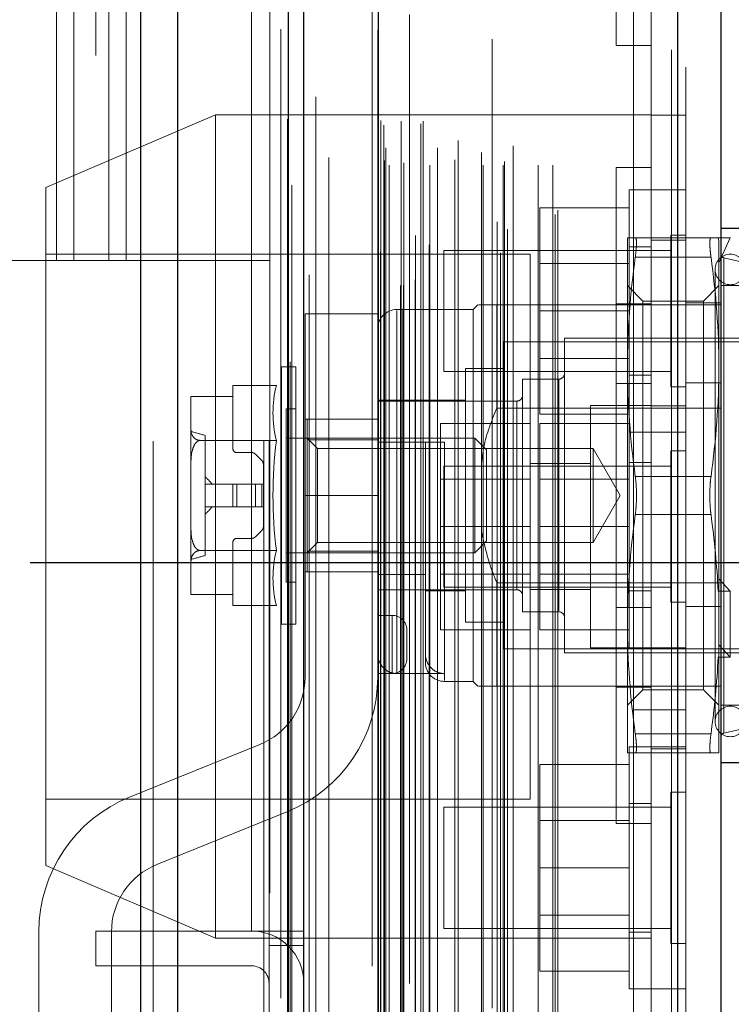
# Model space of a CAD drawing. Header units: inches. Extents: x 0.2 to 10.8, y 0.2 to 8.2.
# Tile 37 of 176: x 1.9271 to 2.0006, y 2.7923 to 2.8939. Entities that reach past the tile are written whole.
import ezdxf

# ---------------------------------------------------------------- set-up
doc = ezdxf.new("R2010")
doc.units = ezdxf.units.IN
doc.header["$MEASUREMENT"] = 0
doc.linetypes.add('HIDDEN', pattern=[0.07500000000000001, 0.05, -0.025])
doc.layers.add('DIMENSIONS', color=140, linetype='Continuous')
doc.styles.add('SLDTEXTSTYLE0', font='TXT', dxfattribs={"width": 0.7})
doc.dimstyles.new('SLDDIMSTYLE1', dxfattribs={"dimtxt": 0.0849609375, "dimasz": 0.13, "dimexe": 0, "dimexo": 0.0625, "dimgap": 0.021240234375, "dimtad": 0, "dimtih": 1, "dimtoh": 1, "dimlfac": 20, "dimrnd": 1e-09, "dimzin": 12, "dimdsep": 46, "dimtxsty": 'SLDTEXTSTYLE0', "dimsah": 1, "dimcen": 0.09, "dimadec": 0, "dimazin": 3, "dimtfac": 1, "dimtmove": 0, "dimatfit": 0, "dimfxl": 0, "dimfrac": 2, "dimtolj": 1, "dimtzin": 12, "dimarcsym": 0})
doc.dimstyles.new('SLDDIMSTYLE4', dxfattribs={"dimtxt": 0.18, "dimasz": 0.13, "dimexe": 0, "dimexo": 0.0625, "dimgap": 0, "dimtad": 0, "dimtih": 1, "dimtoh": 1, "dimdec": 0, "dimrnd": 1e-09, "dimzin": 0, "dimdsep": 46, "dimtxsty": 'Standard', "dimsah": 1, "dimcen": 0.09, "dimadec": 0, "dimazin": 0, "dimtfac": 0.13, "dimtdec": 0, "dimtofl": 0, "dimtmove": 0, "dimatfit": 3, "dimfxl": 0, "dimfrac": 2, "dimtolj": 1, "dimtzin": 0, "dimarcsym": 0})

# ---------------------------------------------------------------- blocks, each defined once
blk = doc.blocks.new('_D_13')
at = {"layer": 'DIMENSIONS'}
for p, q in [((2.278416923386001, 2.837939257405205), (2.278416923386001, 3.087939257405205)), ((1.92813862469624, 2.837939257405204), (2.403416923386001, 2.837939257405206)), ((1.990853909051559, 2.746839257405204), (2.403416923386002, 2.746839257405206)), ((2.278416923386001, 2.506425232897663), (2.278416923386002, 2.746839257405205)), ((2.387854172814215, 2.506425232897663), (2.278416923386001, 2.506425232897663)), ((2.54104424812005, 2.506425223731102), (2.512514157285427, 2.506425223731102)), ((2.512514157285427, 2.506425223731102), (2.512514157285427, 2.371394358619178)), ((2.79351340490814, 2.506425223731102), (2.822043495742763, 2.506425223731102)), ((2.822043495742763, 2.506425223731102), (2.822043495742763, 2.371394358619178)), ((2.512514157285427, 2.371394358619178), (2.54104424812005, 2.371394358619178)), ((2.822043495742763, 2.371394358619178), (2.79351340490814, 2.371394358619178))]:
    blk.add_line(p, q, dxfattribs=at)
for points in [[(2.278416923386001, 2.837939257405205), (2.298416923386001, 2.967939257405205), (2.258416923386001, 2.967939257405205)], [(2.278416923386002, 2.746839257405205), (2.258416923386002, 2.616839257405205), (2.298416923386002, 2.616839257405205)]]:
    blk.add_solid(points, dxfattribs=at)
at = {"layer": 'DIMENSIONS', "char_height": 0.08333333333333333, "attachment_point": 1, "style": 'SLDTEXTSTYLE0'}
for s, insert in [('1.82', (2.541044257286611, 2.632867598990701)), ('46.3', (2.54104424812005, 2.478816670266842))]:
    blk.add_mtext(s, dxfattribs=dict(at, insert=insert))
blk = doc.blocks.new('_D_14')
at = {"layer": 'DIMENSIONS'}
for p, q in [((1.86532612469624, 2.775126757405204), (1.865326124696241, 2.430060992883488)), ((1.95642612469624, 2.700439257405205), (1.956426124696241, 2.430060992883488)), ((1.295932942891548, 2.555060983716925), (1.267402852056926, 2.555060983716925)), ((1.267402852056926, 2.555060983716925), (1.267402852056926, 2.420030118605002)), ((1.548402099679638, 2.555060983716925), (1.576932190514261, 2.555060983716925)), ((1.576932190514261, 2.555060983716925), (1.576932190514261, 2.420030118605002)), ((1.865326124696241, 2.555060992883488), (1.663534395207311, 2.555060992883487)), ((1.956426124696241, 2.555060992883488), (2.206426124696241, 2.55506099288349)), ((1.267402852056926, 2.420030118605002), (1.295932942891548, 2.420030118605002)), ((1.576932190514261, 2.420030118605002), (1.548402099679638, 2.420030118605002))]:
    blk.add_line(p, q, dxfattribs=at)
for points in [[(1.865326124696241, 2.555060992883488), (1.735326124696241, 2.575060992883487), (1.735326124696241, 2.535060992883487)], [(1.956426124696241, 2.555060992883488), (2.086426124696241, 2.535060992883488), (2.086426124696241, 2.575060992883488)]]:
    blk.add_solid(points, dxfattribs=at)
at = {"layer": 'DIMENSIONS', "char_height": 0.08333333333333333, "attachment_point": 1, "style": 'SLDTEXTSTYLE0'}
for s, insert in [('1.82', (1.295932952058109, 2.681503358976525)), ('46.3', (1.295932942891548, 2.527452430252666))]:
    blk.add_mtext(s, dxfattribs=dict(at, insert=insert))

msp = doc.modelspace()

# ---------------------------------------------------------------- linework, layer by layer
at = {"color": 7, "linetype": 'Continuous', "lineweight": 25}
for p, q in [((1.939580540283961, 2.750439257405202), (1.939580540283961, 5.117936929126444)), ((1.943398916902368, 2.750439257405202), (1.943398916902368, 5.117228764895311)), ((1.95484450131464, 2.750439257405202), (1.954844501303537, 5.111844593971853)), ((1.956426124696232, 2.750439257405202), (1.956426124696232, 5.111689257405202)), ((1.964107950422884, 5.096275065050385), (1.964107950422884, 2.766110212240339)), ((1.995020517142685, 5.090824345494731), (1.99502051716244, 2.771560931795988)), ((1.999482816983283, 5.08905725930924), (1.999482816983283, 2.773328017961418)), ((2.001451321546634, 2.872403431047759), (1.999482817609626, 2.872403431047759)), ((1.999482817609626, 2.817285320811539), (2.001451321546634, 2.817285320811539))]:
    msp.add_line(p, q, dxfattribs=at)
at = {"color": 7, "linetype": 'HIDDEN', "lineweight": 18}
for p, q in [((1.939580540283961, 5.117936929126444), (1.939580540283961, 2.750439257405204)), ((1.939580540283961, 5.117936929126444), (1.939580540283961, 2.750439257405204)), ((1.939580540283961, 2.750439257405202), (1.939580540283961, 5.117936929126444)), ((1.940853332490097, 2.750439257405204), (1.940853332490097, 5.117228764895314)), ((1.940853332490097, 2.750439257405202), (1.940853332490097, 5.117228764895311)), ((1.943398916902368, 2.750439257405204), (1.943398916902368, 5.117228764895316)), ((1.952298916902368, 2.750439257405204), (1.952298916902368, 5.111844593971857)), ((1.952298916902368, 2.750439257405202), (1.952298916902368, 5.111844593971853)), ((1.95484450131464, 2.750439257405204), (1.95484450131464, 5.111844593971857)), ((1.952826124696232, 2.750439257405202), (1.952826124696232, 5.111689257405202)), ((1.954997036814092, 2.75862799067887), (1.954997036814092, 5.103757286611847)), ((1.966643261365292, 2.764109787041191), (1.966643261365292, 5.098275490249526)), ((1.966643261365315, 2.764109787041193), (1.966643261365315, 5.098275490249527)), ((1.963482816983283, 5.096275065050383), (1.963482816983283, 2.766110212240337)), ((1.966388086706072, 2.766512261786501), (1.966388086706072, 5.095873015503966)), ((1.966693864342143, 2.766566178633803), (1.966693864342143, 5.09581909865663)), ((1.95695016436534, 2.767602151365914), (1.95695016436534, 5.09478505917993)), ((1.967330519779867, 5.09448681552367), (1.967330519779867, 2.767903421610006)), ((1.967925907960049, 2.767150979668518), (1.967925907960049, 5.095234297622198)), ((1.954032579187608, 5.092953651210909), (1.954032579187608, 2.769426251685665)), ((1.964046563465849, 5.092858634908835), (1.964046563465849, 2.76952664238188)), ((1.964062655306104, 2.76940081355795), (1.964062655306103, 5.092984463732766)), ((1.976730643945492, 2.769889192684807), (1.976730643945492, 5.09249608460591)), ((1.964333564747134, 2.769979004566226), (1.964333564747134, 5.092406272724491)), ((1.964333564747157, 2.769979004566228), (1.964333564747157, 5.092406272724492)), ((1.969364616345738, 2.770695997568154), (1.969364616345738, 5.091692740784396)), ((1.975871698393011, 5.091942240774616), (1.975871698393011, 2.770446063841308)), ((1.967944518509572, 2.771679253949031), (1.967944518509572, 5.090706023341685)), ((1.994395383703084, 5.090824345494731), (1.994395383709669, 2.771560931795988)), ((1.994395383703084, 2.771560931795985), (1.994395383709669, 5.090824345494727)), ((1.995020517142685, 2.771560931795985), (1.99502051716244, 5.090824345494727)), ((1.977438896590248, 2.772313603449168), (1.977438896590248, 5.090053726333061)), ((1.976380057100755, 2.77307063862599), (1.976380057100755, 5.089314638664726)), ((1.982390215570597, 2.773852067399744), (1.982390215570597, 5.088533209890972)), ((1.995882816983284, 5.089057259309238), (1.995882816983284, 2.773328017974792)), ((1.9590121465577, 2.774365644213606), (1.9590121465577, 5.088018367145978)), ((1.982649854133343, 2.774290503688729), (1.982649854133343, 5.088094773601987)), ((1.954735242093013, 5.083694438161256), (1.954735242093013, 2.778692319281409)), ((1.965241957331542, 2.778920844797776), (1.965241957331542, 5.083464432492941)), ((1.965241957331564, 2.778920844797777), (1.965241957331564, 5.083464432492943)), ((1.966486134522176, 5.083464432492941), (1.966486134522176, 2.778920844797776)), ((1.966486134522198, 2.778920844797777), (1.966486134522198, 5.083464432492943)), ((1.968736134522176, 2.778920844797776), (1.968736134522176, 5.083464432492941)), ((1.968736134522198, 5.083464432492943), (1.968736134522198, 2.778920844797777)), ((1.969440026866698, 2.778920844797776), (1.969440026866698, 5.083464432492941)), ((1.97494239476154, 2.778920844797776), (1.97494239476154, 5.083464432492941)), ((1.977009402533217, 2.778920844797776), (1.977009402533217, 5.083464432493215)), ((1.980630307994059, 2.778920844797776), (1.980630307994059, 5.083464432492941)), ((1.982149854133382, 2.778920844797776), (1.982149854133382, 5.083464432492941)), ((1.982149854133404, 2.778920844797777), (1.982149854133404, 5.083464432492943)), ((1.964736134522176, 2.779420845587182), (1.964736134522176, 5.082964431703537)), ((1.964736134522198, 2.779420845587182), (1.964736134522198, 5.082964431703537)), ((1.966736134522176, 2.779170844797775), (1.966736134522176, 5.083214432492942)), ((1.968486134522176, 5.083214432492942), (1.968486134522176, 2.779170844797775)), ((1.972019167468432, 2.779470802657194), (1.972019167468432, 5.082923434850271)), ((1.977136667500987, 2.779318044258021), (1.977136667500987, 5.083067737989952)), ((1.964882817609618, 2.780717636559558), (1.964882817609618, 5.081667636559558)), ((1.97804536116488, 2.780940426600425), (1.97804536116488, 5.08144485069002)), ((1.970214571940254, 5.080716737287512), (1.970214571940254, 2.781651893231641)), ((1.97234762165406, 2.781497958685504), (1.97234762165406, 5.080887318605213)), ((1.972347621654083, 2.781497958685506), (1.972347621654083, 5.080887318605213)), ((1.964693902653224, 2.783068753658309), (1.964693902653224, 5.079316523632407)), ((1.964693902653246, 2.783068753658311), (1.964693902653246, 5.07931652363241)), ((1.974781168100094, 5.080227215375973), (1.974781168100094, 2.782158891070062)), ((1.964365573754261, 2.783532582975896), (1.964365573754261, 5.078852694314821)), ((1.964365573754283, 2.783532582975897), (1.964365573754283, 5.078852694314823)), ((1.955170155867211, 5.07686590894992), (1.955170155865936, 2.785539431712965)), ((1.955170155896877, 5.076844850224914), (1.955170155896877, 2.785519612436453)), ((1.957650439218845, 2.785986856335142), (1.957650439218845, 5.076398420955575)), ((1.951026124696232, 2.799889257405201), (1.951026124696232, 5.062439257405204)), ((1.951026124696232, 2.799889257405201), (1.951026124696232, 5.062439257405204)), ((1.951026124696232, 2.799889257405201), (1.951026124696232, 5.062439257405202)), ((1.951026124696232, 2.799889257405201), (1.951026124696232, 5.062439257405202)), ((1.990482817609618, 2.822717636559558), (1.990482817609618, 5.039667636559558)), ((1.990482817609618, 2.822717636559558), (1.990482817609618, 5.039667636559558)), ((1.990482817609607, 5.039667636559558), (1.990482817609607, 2.822717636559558)), ((1.990482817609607, 5.039667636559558), (1.990482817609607, 2.822717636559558)), ((1.992282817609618, 2.822717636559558), (1.992282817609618, 5.039667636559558)), ((1.930876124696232, 2.869089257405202), (1.930876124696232, 3.200189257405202)), ((1.930876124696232, 2.869089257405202), (1.930876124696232, 3.200189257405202)), ((1.932676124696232, 2.869089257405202), (1.932676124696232, 3.200189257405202)), ((1.936276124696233, 2.869089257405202), (1.936276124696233, 3.200189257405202)), ((1.938076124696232, 2.869089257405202), (1.938076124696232, 3.200189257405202)), ((1.938076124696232, 2.869089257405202), (1.938076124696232, 3.200189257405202)), ((1.934926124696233, 2.990264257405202), (1.934926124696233, 2.799889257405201)), ((1.988682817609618, 2.891299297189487), (1.988682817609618, 2.958999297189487)), ((1.988682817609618, 2.891299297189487), (1.992282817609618, 2.891299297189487)), ((1.947282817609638, 2.88413433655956), (1.929782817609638, 2.87663433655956)), ((1.947282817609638, 2.79913433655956), (1.947282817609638, 2.88413433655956)), ((1.992282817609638, 2.88413433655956), (1.947282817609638, 2.88413433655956)), ((1.992282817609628, 2.884109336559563), (1.995882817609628, 2.884109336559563)), ((1.988682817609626, 2.844844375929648), (1.988682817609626, 2.878694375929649)), ((1.992282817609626, 2.878694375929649), (1.988682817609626, 2.878694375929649)), ((1.929782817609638, 2.80663433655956), (1.929782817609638, 2.87663433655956)), ((1.990032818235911, 2.876384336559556), (1.990032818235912, 2.863884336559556)), ((1.992282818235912, 2.876384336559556), (1.990032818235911, 2.876384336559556)), ((1.995882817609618, 2.876384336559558), (1.992282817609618, 2.876384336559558)), ((1.990032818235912, 2.874534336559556), (1.980782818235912, 2.874534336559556)), ((1.980782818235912, 2.874534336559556), (1.980782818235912, 2.863884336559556)), ((1.989837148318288, 2.871419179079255), (1.989837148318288, 2.858131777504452)), ((1.998471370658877, 2.871419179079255), (1.990651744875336, 2.871419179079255)), ((1.995882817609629, 2.871209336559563), (1.992282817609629, 2.871209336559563)), ((1.994320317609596, 2.871696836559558), (1.994320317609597, 2.863884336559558)), ((1.995882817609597, 2.871696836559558), (1.994320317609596, 2.871696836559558)), ((1.999208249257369, 2.871419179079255), (1.999285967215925, 2.871125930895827)), ((1.999208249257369, 2.871419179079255), (2.00046706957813, 2.871419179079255)), ((2.00046706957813, 2.871419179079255), (1.999285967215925, 2.868860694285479)), ((1.999285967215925, 2.871125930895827), (1.999285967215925, 2.858131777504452)), ((1.970882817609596, 2.870134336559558), (1.970882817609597, 2.863884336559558)), ((1.994320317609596, 2.870134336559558), (1.970882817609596, 2.870134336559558)), ((1.992282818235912, 2.870509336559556), (1.990032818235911, 2.870509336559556)), ((1.898101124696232, 2.869089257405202), (1.930876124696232, 2.869089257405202)), ((1.979782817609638, 2.86975933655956), (1.929782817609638, 2.86975933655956)), ((1.930876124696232, 2.869089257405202), (1.932676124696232, 2.869089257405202)), ((1.932676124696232, 2.869089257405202), (1.938076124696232, 2.869089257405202)), ((1.938076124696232, 2.869089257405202), (1.952826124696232, 2.869089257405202)), ((1.979782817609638, 2.81350933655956), (1.979782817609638, 2.86975933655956)), ((1.998471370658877, 2.869450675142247), (1.990651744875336, 2.869450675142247)), ((1.998471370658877, 2.869450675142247), (1.990651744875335, 2.869450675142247)), ((1.998471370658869, 2.86945067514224), (1.990651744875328, 2.86945067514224)), ((1.99847137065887, 2.869450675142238), (1.990651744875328, 2.869450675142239)), ((1.998471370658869, 2.86945067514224), (1.990651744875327, 2.86945067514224)), ((1.99847137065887, 2.869450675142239), (1.990651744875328, 2.869450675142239)), ((2.002041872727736, 2.868860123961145), (1.999787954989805, 2.869380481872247)), ((1.999787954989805, 2.869358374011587), (1.999787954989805, 2.820330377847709)), ((1.999787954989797, 2.869358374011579), (1.999787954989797, 2.820330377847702)), ((1.999787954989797, 2.869358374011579), (1.999787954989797, 2.820330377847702)), ((1.990032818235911, 2.868781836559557), (1.980782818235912, 2.868781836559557)), ((1.998892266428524, 2.868171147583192), (1.998892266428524, 2.821517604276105)), ((1.991435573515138, 2.864899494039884), (1.989837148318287, 2.866497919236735)), ((1.999285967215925, 2.866497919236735), (1.997687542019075, 2.864899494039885)), ((2.002041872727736, 2.866497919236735), (1.999482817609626, 2.866497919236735)), ((1.991435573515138, 2.864899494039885), (1.991435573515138, 2.824789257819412)), ((1.997687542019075, 2.864899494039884), (1.991435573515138, 2.864899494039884)), ((1.997687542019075, 2.864899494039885), (1.997687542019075, 2.824789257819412)), ((1.973892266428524, 2.864037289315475), (1.966018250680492, 2.864037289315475)), ((1.966018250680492, 2.826459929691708), (1.966018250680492, 2.863946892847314)), ((1.966018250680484, 2.8264599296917), (1.966018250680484, 2.863946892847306)), ((1.966018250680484, 2.8264599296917), (1.966018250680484, 2.863946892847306)), ((1.970882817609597, 2.863884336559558), (1.970882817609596, 2.857634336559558)), ((1.974384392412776, 2.864529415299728), (1.973892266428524, 2.864037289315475)), ((1.973892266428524, 2.864037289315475), (1.973892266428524, 2.844844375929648)), ((1.976352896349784, 2.864529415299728), (1.976352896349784, 2.853865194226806)), ((1.976352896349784, 2.864529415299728), (1.999482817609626, 2.864529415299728)), ((1.990032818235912, 2.863884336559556), (1.980782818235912, 2.863884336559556)), ((1.980782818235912, 2.863884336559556), (1.980782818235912, 2.853234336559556)), ((1.988682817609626, 2.864619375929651), (1.992282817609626, 2.864619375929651)), ((1.990032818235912, 2.863884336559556), (1.990032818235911, 2.851384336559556)), ((1.994320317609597, 2.863884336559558), (1.994320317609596, 2.856071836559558)), ((1.995882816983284, 2.864709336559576), (1.999482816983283, 2.864709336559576)), ((1.956549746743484, 2.863595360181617), (1.956549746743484, 2.844845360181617)), ((1.964049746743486, 2.863595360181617), (1.956549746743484, 2.863595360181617)), ((1.964049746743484, 2.863595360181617), (1.964049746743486, 2.844845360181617)), ((1.983341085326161, 2.861084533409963), (1.983341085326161, 2.844844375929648)), ((2.004010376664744, 2.861084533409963), (1.983341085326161, 2.861084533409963)), ((1.977041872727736, 2.860690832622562), (1.977041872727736, 2.844844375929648)), ((2.004404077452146, 2.860690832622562), (1.977041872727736, 2.860690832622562)), ((1.980782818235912, 2.858986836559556), (1.990032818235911, 2.858986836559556)), ((1.954120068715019, 2.858131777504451), (1.954120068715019, 2.844844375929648)), ((1.95558517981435, 2.858131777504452), (1.954120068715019, 2.858131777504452)), ((1.95558517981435, 2.858131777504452), (1.95558517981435, 2.844844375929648)), ((1.973104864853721, 2.857934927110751), (1.973104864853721, 2.844844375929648)), ((1.977041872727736, 2.857934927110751), (1.973104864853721, 2.857934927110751)), ((1.989837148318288, 2.858131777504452), (1.989837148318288, 2.831556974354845)), ((1.999285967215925, 2.858131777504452), (1.999285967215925, 2.835113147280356)), ((1.970882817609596, 2.857634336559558), (1.994320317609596, 2.857634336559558)), ((1.979010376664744, 2.856852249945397), (1.979010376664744, 2.844844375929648)), ((1.982750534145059, 2.856852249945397), (1.979010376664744, 2.856852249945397)), ((1.982750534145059, 2.856764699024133), (1.982750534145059, 2.832924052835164)), ((1.982750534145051, 2.856764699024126), (1.982750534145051, 2.832924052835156)), ((1.982750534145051, 2.856764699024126), (1.982750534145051, 2.832924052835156)), ((1.990032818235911, 2.857259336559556), (1.992282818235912, 2.857259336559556)), ((1.95358662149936, 2.856209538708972), (1.949089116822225, 2.856209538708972)), ((1.949089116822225, 2.85507302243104), (1.949089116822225, 2.856209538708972)), ((1.988682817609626, 2.856394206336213), (1.992282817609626, 2.856394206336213)), ((1.994320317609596, 2.856071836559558), (1.995882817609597, 2.856071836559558)), ((1.995882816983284, 2.856484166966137), (1.999482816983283, 2.856484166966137)), ((1.944758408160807, 2.855037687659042), (1.944758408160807, 2.855019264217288)), ((1.944758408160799, 2.855037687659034), (1.944758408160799, 2.85501926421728)), ((1.944758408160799, 2.855037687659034), (1.944758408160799, 2.85501926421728)), ((1.944758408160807, 2.855019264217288), (1.944758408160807, 2.851717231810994)), ((1.944759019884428, 2.85507302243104), (1.949089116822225, 2.85507302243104)), ((1.949089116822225, 2.849667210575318), (1.949089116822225, 2.85507302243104)), ((1.973104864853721, 2.854686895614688), (1.964049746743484, 2.854686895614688)), ((1.954600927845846, 2.853801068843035), (1.954600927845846, 2.844844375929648)), ((1.95558517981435, 2.853801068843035), (1.954600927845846, 2.853801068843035)), ((1.978419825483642, 2.854588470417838), (1.964049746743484, 2.854588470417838)), ((1.976352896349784, 2.853865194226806), (1.999482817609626, 2.853865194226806)), ((1.978419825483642, 2.854565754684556), (1.978419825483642, 2.835122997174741)), ((1.978419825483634, 2.854565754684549), (1.978419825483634, 2.835122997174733)), ((1.978419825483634, 2.854565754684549), (1.978419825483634, 2.835122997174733)), ((1.986032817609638, 2.85413433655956), (1.986032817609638, 2.82913433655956)), ((1.990032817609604, 2.85413433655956), (1.986032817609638, 2.85413433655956)), ((1.992282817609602, 2.85413433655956), (1.990032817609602, 2.85413433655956)), ((1.995882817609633, 2.854109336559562), (1.992282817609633, 2.854109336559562)), ((1.964049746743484, 2.852720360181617), (1.956549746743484, 2.852720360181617)), ((1.956766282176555, 2.85271839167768), (1.956766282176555, 2.850584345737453)), ((1.956766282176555, 2.85271839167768), (1.964049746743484, 2.85271839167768)), ((1.990032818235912, 2.853234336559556), (1.980782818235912, 2.853234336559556)), ((1.944758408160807, 2.851717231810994), (1.944758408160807, 2.848146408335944)), ((1.979782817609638, 2.85228433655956), (1.970532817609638, 2.85228433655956)), ((1.970532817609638, 2.85228433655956), (1.970532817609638, 2.84163433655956)), ((1.990032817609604, 2.85228433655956), (1.980782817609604, 2.85228433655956)), ((1.980782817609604, 2.85228433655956), (1.980782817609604, 2.84163433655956)), ((1.946234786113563, 2.851035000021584), (1.946234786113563, 2.838653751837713)), ((1.974062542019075, 2.850749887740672), (1.954600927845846, 2.850749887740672)), ((1.957832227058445, 2.849683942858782), (1.956766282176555, 2.850749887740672)), ((1.974062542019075, 2.850749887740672), (1.974062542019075, 2.844844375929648)), ((1.975270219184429, 2.849542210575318), (1.974062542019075, 2.850749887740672)), ((1.990032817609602, 2.851384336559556), (1.990032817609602, 2.82913433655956)), ((1.990032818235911, 2.851384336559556), (1.992282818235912, 2.851384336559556)), ((1.992282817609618, 2.851384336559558), (1.995882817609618, 2.851384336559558)), ((1.95358662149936, 2.85052695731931), (1.945704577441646, 2.85052695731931)), ((1.956766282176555, 2.850584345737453), (1.964049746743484, 2.850584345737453)), ((1.956766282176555, 2.850584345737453), (1.956766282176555, 2.839104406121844)), ((1.957832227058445, 2.849683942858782), (1.957832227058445, 2.840004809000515)), ((1.986291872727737, 2.849683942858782), (1.957832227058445, 2.849683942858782)), ((1.966018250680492, 2.850356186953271), (1.970939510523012, 2.850356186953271)), ((1.968971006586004, 2.850356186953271), (1.968971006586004, 2.82761996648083)), ((1.970939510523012, 2.850356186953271), (1.970939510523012, 2.825738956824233)), ((1.970939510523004, 2.850356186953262), (1.970939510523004, 2.825738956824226)), ((1.970939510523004, 2.850356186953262), (1.970939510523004, 2.825738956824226)), ((1.986291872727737, 2.849683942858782), (1.986291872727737, 2.844844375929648)), ((1.989085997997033, 2.844844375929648), (1.986291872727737, 2.849683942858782)), ((1.951009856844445, 2.849273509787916), (1.949482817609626, 2.849273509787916)), ((1.95206575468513, 2.848462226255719), (1.95142743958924, 2.849100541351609)), ((1.975270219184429, 2.849542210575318), (1.975270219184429, 2.844844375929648)), ((1.994320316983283, 2.84944683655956), (1.994320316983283, 2.833821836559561)), ((1.995882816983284, 2.84944683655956), (1.994320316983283, 2.84944683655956)), ((1.944758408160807, 2.848146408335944), (1.944758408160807, 2.841542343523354)), ((1.952238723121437, 2.846025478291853), (1.952238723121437, 2.848044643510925)), ((1.970882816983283, 2.84788433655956), (1.970882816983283, 2.83538433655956)), ((1.994320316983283, 2.84788433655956), (1.970882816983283, 2.84788433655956)), ((1.986032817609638, 2.84813433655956), (1.979782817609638, 2.84813433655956)), ((1.992282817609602, 2.84825933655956), (1.990032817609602, 2.84825933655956)), ((1.979782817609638, 2.84653183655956), (1.970532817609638, 2.84653183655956)), ((1.990032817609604, 2.84653183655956), (1.980782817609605, 2.84653183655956)), ((1.998471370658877, 2.846812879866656), (1.990651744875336, 2.846812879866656)), ((1.998471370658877, 2.846812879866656), (1.990651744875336, 2.846812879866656)), ((1.998471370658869, 2.846812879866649), (1.990651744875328, 2.846812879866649)), ((1.998471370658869, 2.846812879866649), (1.990651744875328, 2.846812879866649)), ((1.998471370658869, 2.846812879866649), (1.990651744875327, 2.846812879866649)), ((1.99847137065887, 2.846812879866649), (1.990651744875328, 2.846812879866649)), ((1.949089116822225, 2.846025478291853), (1.946234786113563, 2.846025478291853)), ((1.949089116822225, 2.846025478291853), (1.949089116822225, 2.843663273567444)), ((1.949482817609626, 2.846025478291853), (1.949089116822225, 2.846025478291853)), ((1.949482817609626, 2.846025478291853), (1.949482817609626, 2.843663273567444)), ((1.951009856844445, 2.846025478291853), (1.949482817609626, 2.846025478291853)), ((1.949482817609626, 2.846025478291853), (1.949482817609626, 2.843663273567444)), ((1.949482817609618, 2.846025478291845), (1.949482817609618, 2.843663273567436)), ((1.949482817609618, 2.846025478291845), (1.949482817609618, 2.843663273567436)), ((1.949482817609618, 2.846025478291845), (1.949482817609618, 2.843663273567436)), ((1.949482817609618, 2.846025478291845), (1.949482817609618, 2.843663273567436)), ((1.95142743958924, 2.846025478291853), (1.951009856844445, 2.846025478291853)), ((1.951009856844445, 2.846025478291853), (1.951009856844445, 2.843663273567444)), ((1.951009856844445, 2.846025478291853), (1.951009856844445, 2.843663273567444)), ((1.951009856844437, 2.846025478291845), (1.951009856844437, 2.843663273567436)), ((1.951009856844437, 2.846025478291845), (1.951009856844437, 2.843663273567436)), ((1.951009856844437, 2.846025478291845), (1.951009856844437, 2.843663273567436)), ((1.951009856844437, 2.846025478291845), (1.951009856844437, 2.843663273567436)), ((1.95142743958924, 2.846025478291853), (1.95142743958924, 2.843663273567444)), ((1.95206575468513, 2.846025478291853), (1.95142743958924, 2.846025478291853)), ((1.95142743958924, 2.846025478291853), (1.95142743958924, 2.843663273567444)), ((1.951427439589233, 2.846025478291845), (1.951427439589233, 2.843663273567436)), ((1.951427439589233, 2.846025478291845), (1.951427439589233, 2.843663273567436)), ((1.951427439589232, 2.846025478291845), (1.951427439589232, 2.843663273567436)), ((1.951427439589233, 2.846025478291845), (1.951427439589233, 2.843663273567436)), ((1.95206575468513, 2.846025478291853), (1.95206575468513, 2.843663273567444)), ((1.952238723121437, 2.846025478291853), (1.95206575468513, 2.846025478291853)), ((1.95206575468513, 2.846025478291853), (1.95206575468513, 2.843663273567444)), ((1.952065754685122, 2.846025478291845), (1.952065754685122, 2.843663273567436)), ((1.952065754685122, 2.846025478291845), (1.952065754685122, 2.843663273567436)), ((1.952065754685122, 2.846025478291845), (1.952065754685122, 2.843663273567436)), ((1.952065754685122, 2.846025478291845), (1.952065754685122, 2.843663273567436)), ((1.952238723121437, 2.846025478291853), (1.952238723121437, 2.843663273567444)), ((1.954120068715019, 2.844844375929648), (1.954120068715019, 2.831556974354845)), ((1.954600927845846, 2.844844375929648), (1.954600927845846, 2.835887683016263)), ((1.95558517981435, 2.844844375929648), (1.95558517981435, 2.831556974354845)), ((1.956549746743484, 2.826095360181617), (1.956549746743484, 2.844845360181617)), ((1.964049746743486, 2.844845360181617), (1.956549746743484, 2.844845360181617)), ((1.964049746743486, 2.844845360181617), (1.956549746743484, 2.844845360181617)), ((1.964049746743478, 2.844845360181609), (1.956549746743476, 2.844845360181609)), ((1.964049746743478, 2.844845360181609), (1.956549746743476, 2.844845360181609)), ((1.964049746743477, 2.844845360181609), (1.956549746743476, 2.844845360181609)), ((1.964049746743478, 2.844845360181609), (1.956549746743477, 2.844845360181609)), ((1.964049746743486, 2.844845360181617), (1.964049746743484, 2.826095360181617)), ((1.973104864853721, 2.844844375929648), (1.973104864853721, 2.831753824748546)), ((1.973892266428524, 2.844844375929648), (1.973892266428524, 2.825651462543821)), ((1.974062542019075, 2.844844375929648), (1.974062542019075, 2.838938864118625)), ((1.975270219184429, 2.844844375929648), (1.975270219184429, 2.840146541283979)), ((1.977041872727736, 2.844844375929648), (1.977041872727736, 2.828997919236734)), ((1.979010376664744, 2.844844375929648), (1.979010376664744, 2.832836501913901)), ((1.983341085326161, 2.844844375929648), (1.983341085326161, 2.828604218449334)), ((1.986291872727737, 2.844844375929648), (1.986291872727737, 2.840004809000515)), ((1.986291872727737, 2.840004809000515), (1.989085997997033, 2.844844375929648)), ((1.988682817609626, 2.810994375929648), (1.988682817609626, 2.844844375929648)), ((1.949089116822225, 2.843663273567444), (1.946234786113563, 2.843663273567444)), ((1.949482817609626, 2.843663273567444), (1.949089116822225, 2.843663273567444)), ((1.951009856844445, 2.843663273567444), (1.949482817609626, 2.843663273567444)), ((1.95142743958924, 2.843663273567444), (1.951009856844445, 2.843663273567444)), ((1.95206575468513, 2.843663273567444), (1.95142743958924, 2.843663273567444)), ((1.952238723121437, 2.843663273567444), (1.95206575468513, 2.843663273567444)), ((1.952238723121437, 2.841644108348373), (1.952238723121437, 2.843663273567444)), ((1.998471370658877, 2.842875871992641), (1.990651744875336, 2.842875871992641)), ((1.998471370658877, 2.842875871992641), (1.990651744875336, 2.842875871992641)), ((1.998471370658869, 2.842875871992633), (1.990651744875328, 2.842875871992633)), ((1.998471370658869, 2.842875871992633), (1.990651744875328, 2.842875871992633)), ((1.998471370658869, 2.842875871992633), (1.990651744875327, 2.842875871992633)), ((1.99847137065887, 2.842875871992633), (1.990651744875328, 2.842875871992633)), ((1.944758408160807, 2.841542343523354), (1.944758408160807, 2.837971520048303)), ((1.979782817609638, 2.84163433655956), (1.970532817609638, 2.84163433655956)), ((1.970532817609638, 2.84163433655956), (1.970532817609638, 2.83098433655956)), ((1.990032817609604, 2.84163433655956), (1.980782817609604, 2.84163433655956)), ((1.980782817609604, 2.84163433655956), (1.980782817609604, 2.83098433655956)), ((1.95142743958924, 2.840588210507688), (1.95206575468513, 2.841226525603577)), ((1.949089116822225, 2.834615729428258), (1.949089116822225, 2.84002154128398)), ((1.949482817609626, 2.840415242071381), (1.951009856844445, 2.840415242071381)), ((1.956766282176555, 2.838938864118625), (1.957832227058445, 2.840004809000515)), ((1.957832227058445, 2.840004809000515), (1.986291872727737, 2.840004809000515)), ((1.974062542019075, 2.838938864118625), (1.975270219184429, 2.840146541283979)), ((1.95358662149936, 2.839161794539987), (1.945704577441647, 2.839161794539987)), ((1.954600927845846, 2.838938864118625), (1.974062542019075, 2.838938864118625)), ((1.956766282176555, 2.839104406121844), (1.956766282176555, 2.836970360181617)), ((1.956766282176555, 2.839104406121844), (1.964049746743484, 2.839104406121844)), ((1.944758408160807, 2.837971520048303), (1.944758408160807, 2.834669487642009)), ((1.964049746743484, 2.836970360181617), (1.956549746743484, 2.836970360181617)), ((1.964049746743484, 2.836689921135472), (1.968971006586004, 2.836689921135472)), ((1.970532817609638, 2.83673683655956), (1.979782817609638, 2.83673683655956)), ((1.980782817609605, 2.83673683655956), (1.990032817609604, 2.83673683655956)), ((1.954600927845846, 2.835887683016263), (1.95558517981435, 2.835887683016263)), ((1.970882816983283, 2.83538433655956), (1.994320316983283, 2.83538433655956)), ((1.976352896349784, 2.835823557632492), (1.976352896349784, 2.82515933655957)), ((1.976352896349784, 2.835823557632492), (1.999482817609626, 2.835823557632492)), ((2.00046706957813, 2.834966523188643), (1.999285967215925, 2.83624576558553)), ((1.944758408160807, 2.834669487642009), (1.944758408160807, 2.834651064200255)), ((1.944758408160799, 2.834669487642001), (1.944758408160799, 2.834651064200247)), ((1.944758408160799, 2.834669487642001), (1.944758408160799, 2.834651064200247)), ((1.949089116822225, 2.834615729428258), (1.944759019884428, 2.834615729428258)), ((1.949089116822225, 2.833479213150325), (1.949089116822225, 2.834615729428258)), ((1.964049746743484, 2.83510028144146), (1.978419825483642, 2.83510028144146)), ((1.968971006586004, 2.835001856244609), (1.973104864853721, 2.835001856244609)), ((1.979782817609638, 2.83513433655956), (1.986032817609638, 2.83513433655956)), ((1.990032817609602, 2.83500933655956), (1.992282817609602, 2.83500933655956)), ((1.999208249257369, 2.834966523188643), (1.999285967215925, 2.835113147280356)), ((1.999208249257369, 2.834966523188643), (2.00046706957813, 2.834966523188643)), ((1.999285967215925, 2.829426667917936), (1.999285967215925, 2.835113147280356)), ((2.00046706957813, 2.828147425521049), (2.00046706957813, 2.834966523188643)), ((1.95358662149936, 2.833479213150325), (1.949089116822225, 2.833479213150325)), ((1.994320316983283, 2.833821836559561), (1.995882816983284, 2.833821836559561)), ((1.995882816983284, 2.833384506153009), (1.999482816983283, 2.833384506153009)), ((1.965549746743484, 2.832470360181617), (1.964049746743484, 2.832470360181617)), ((1.965549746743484, 2.826470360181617), (1.965549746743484, 2.832470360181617)), ((1.965549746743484, 2.832470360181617), (1.965549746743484, 2.826470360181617)), ((1.965549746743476, 2.826470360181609), (1.965549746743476, 2.832470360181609)), ((1.965549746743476, 2.832470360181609), (1.965549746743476, 2.826470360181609)), ((1.965549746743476, 2.826470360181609), (1.965549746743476, 2.832470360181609)), ((1.965549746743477, 2.832470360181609), (1.965549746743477, 2.826470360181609)), ((1.979010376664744, 2.832836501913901), (1.982750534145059, 2.832836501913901)), ((1.988682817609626, 2.833294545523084), (1.992282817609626, 2.833294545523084)), ((1.954120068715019, 2.831556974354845), (1.95558517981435, 2.831556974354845)), ((1.973104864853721, 2.831753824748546), (1.977041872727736, 2.831753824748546)), ((1.989837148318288, 2.831556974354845), (1.989837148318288, 2.818269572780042)), ((1.967049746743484, 2.827970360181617), (1.967049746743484, 2.830970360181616)), ((1.979782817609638, 2.83098433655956), (1.970532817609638, 2.83098433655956)), ((1.990032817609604, 2.83098433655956), (1.980782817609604, 2.83098433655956)), ((2.00046706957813, 2.828147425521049), (1.999285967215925, 2.829426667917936)), ((1.999285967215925, 2.828294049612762), (1.999285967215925, 2.829426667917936)), ((1.977041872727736, 2.828997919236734), (2.004404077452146, 2.828997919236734)), ((1.983341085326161, 2.828604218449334), (2.004010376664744, 2.828604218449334)), ((1.986032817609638, 2.82913433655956), (1.990032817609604, 2.82913433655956)), ((1.990032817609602, 2.82913433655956), (1.992282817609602, 2.82913433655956)), ((1.992282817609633, 2.829109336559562), (1.995882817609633, 2.829109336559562)), ((1.999208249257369, 2.828147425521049), (1.999285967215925, 2.828294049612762)), ((1.999285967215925, 2.828294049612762), (1.999285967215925, 2.818269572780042)), ((1.999208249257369, 2.828147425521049), (2.00046706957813, 2.828147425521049)), ((1.965549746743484, 2.826470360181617), (1.964049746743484, 2.826470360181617)), ((1.966018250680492, 2.826459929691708), (1.970939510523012, 2.826459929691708)), ((1.970939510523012, 2.825651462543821), (1.973892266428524, 2.825651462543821)), ((1.973892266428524, 2.825651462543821), (1.974384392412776, 2.82515933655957)), ((1.976352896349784, 2.82515933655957), (1.995882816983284, 2.82515933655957)), ((1.988682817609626, 2.825069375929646), (1.992282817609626, 2.825069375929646)), ((1.989837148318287, 2.823190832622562), (1.991435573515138, 2.824789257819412)), ((1.991435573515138, 2.824789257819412), (1.997687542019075, 2.824789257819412)), ((1.995882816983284, 2.825159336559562), (1.999482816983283, 2.825159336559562)), ((1.997687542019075, 2.824789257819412), (1.999285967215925, 2.823190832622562)), ((1.999482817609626, 2.823190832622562), (2.002041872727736, 2.823190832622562)), ((1.990482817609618, 2.780717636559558), (1.990482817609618, 2.822717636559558)), ((1.990482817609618, 2.822717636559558), (1.995882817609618, 2.822717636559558)), ((1.992282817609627, 2.790359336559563), (1.992282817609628, 2.822717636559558)), ((1.998471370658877, 2.82023807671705), (1.990651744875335, 2.82023807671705)), ((1.998471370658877, 2.82023807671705), (1.990651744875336, 2.82023807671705)), ((1.998471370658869, 2.820238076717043), (1.990651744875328, 2.820238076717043)), ((1.998471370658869, 2.820238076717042), (1.990651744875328, 2.820238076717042)), ((1.998471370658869, 2.820238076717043), (1.990651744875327, 2.820238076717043)), ((1.99847137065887, 2.820238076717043), (1.990651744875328, 2.820238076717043)), ((1.999787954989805, 2.82030826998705), (2.002041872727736, 2.820828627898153)), ((1.938425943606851, 2.813708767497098), (1.951861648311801, 2.819142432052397)), ((1.990032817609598, 2.81890933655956), (1.990032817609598, 2.80640933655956)), ((1.992282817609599, 2.81890933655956), (1.990032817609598, 2.81890933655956)), ((1.998471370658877, 2.818269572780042), (1.990651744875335, 2.818269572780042)), ((1.995882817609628, 2.818909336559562), (1.992282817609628, 2.818909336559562)), ((1.992282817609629, 2.818709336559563), (1.995882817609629, 2.818709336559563)), ((1.990032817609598, 2.81705933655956), (1.980782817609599, 2.81705933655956)), ((1.980782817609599, 2.81705933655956), (1.980782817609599, 2.80640933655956)), ((1.994320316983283, 2.814221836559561), (1.994320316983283, 2.806409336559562)), ((1.995882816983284, 2.814221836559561), (1.994320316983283, 2.814221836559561)), ((1.929782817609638, 2.81350933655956), (1.979782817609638, 2.81350933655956)), ((1.992282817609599, 2.81303433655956), (1.990032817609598, 2.81303433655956)), ((1.954673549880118, 2.812189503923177), (1.941237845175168, 2.806755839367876)), ((1.970882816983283, 2.812659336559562), (1.970882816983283, 2.806409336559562)), ((1.994320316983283, 2.812659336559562), (1.970882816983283, 2.812659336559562)), ((1.990032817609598, 2.811306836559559), (1.980782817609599, 2.811306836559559)), ((1.988682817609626, 2.810994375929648), (1.992282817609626, 2.810994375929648)), ((1.929782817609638, 2.80663433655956), (1.947282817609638, 2.79913433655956)), ((1.970882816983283, 2.806409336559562), (1.970882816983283, 2.800159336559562)), ((1.990032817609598, 2.80640933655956), (1.980782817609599, 2.80640933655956)), ((1.980782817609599, 2.80640933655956), (1.980782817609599, 2.79575933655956)), ((1.990032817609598, 2.80640933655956), (1.990032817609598, 2.79390933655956)), ((1.994320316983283, 2.806409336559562), (1.994320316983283, 2.798596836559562)), ((1.980782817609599, 2.801511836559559), (1.990032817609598, 2.801511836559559)), ((1.929049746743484, 2.770845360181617), (1.929049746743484, 2.799802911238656)), ((1.934926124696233, 2.796289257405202), (1.934926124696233, 2.799889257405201)), ((1.934926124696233, 2.799889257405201), (1.951026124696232, 2.799889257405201)), ((1.936549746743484, 2.799802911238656), (1.936549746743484, 2.770845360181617)), ((1.951026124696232, 2.799889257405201), (1.952826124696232, 2.799889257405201)), ((1.952826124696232, 2.799889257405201), (1.956426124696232, 2.799889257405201)), ((1.970882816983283, 2.800159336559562), (1.994320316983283, 2.800159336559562)), ((1.990032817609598, 2.79978433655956), (1.992282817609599, 2.79978433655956)), ((1.947282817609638, 2.79913433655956), (1.992282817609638, 2.79913433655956)), ((1.952826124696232, 2.798389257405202), (1.956426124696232, 2.798389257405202)), ((1.994320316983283, 2.798596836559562), (1.995882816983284, 2.798596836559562)), ((1.951026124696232, 2.796289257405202), (1.934926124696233, 2.796289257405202)), ((1.990032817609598, 2.79575933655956), (1.980782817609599, 2.79575933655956)), ((1.990032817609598, 2.79390933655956), (1.992282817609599, 2.79390933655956)), ((1.992282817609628, 2.793909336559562), (1.995882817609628, 2.793909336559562))]:
    msp.add_line(p, q, dxfattribs=at)
at = {"color": 7, "linetype": 'HIDDEN', "lineweight": 18, "flags": 128}
for points in [[(1.952892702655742, 5.10379157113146), (1.952892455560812, 3.940455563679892), (1.952892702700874, 2.758583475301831)], [(1.952892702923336, 5.103791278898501), (1.952892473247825, 3.919013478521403), (1.952892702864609, 2.758591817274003)], [(1.954032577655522, 5.092967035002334), (1.954032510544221, 3.978602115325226), (1.954032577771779, 2.769419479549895)], [(1.954735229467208, 5.083693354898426), (1.954734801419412, 3.906823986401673), (1.954735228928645, 2.77869287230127)], [(1.959004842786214, 2.779709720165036), (1.959004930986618, 3.921905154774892), (1.959004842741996, 5.082669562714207)]]:
    msp.add_lwpolyline(points, dxfattribs=at)
at = {"color": 7, "linetype": 'HIDDEN', "lineweight": 18}
for centre, radius, start, end in [((2.00046706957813, 2.868171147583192), 0.001574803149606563, 0, 180), ((1.999876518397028, 2.869764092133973), 0.0003937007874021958, 180, 256.9999999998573), ((2.00046706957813, 2.868171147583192), 0.001574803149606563, 180, 0), ((1.966018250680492, 2.862068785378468), 0.001968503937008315, 90, 180), ((1.982750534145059, 2.857442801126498), 0.0005905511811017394, 270.0000000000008, 8.617182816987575e-11), ((1.964645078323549, 2.85336824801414), 0.01141763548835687, 165.5904657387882, 194.4095342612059), ((1.947083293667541, 2.855019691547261), 0.00232488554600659, 178.6855685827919, 180.0105313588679), ((1.945779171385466, 2.855037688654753), 0.00102076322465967, 178.0163070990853, 180.0000558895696), ((1.947083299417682, 2.855019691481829), 0.002324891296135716, 178.6855702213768, 180.0105297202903), ((1.978419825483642, 2.855179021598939), 0.0005905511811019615, 270.0000000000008, 8.617182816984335e-11), ((1.661421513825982, 1.833123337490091), 1.057006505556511, 74.36829721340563, 74.45138212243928), ((1.949482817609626, 2.849667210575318), 0.0003937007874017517, 180.0000000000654, 270.0000000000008), ((1.998270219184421, 2.844844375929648), 0.04504348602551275, 172.7523851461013, 187.247614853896), ((1.951009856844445, 2.848682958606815), 0.0005905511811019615, 45, 90.00000000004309), ((1.951648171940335, 2.848044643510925), 0.0005905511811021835, 0, 44.99999999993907), ((1.951648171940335, 2.841644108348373), 0.0005905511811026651, 314.9999999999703, 0), ((1.951009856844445, 2.841005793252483), 0.0005905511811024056, 269.9999999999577, 314.9999999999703), ((1.949482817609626, 2.84002154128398), 0.0003937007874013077, 90, 180), ((1.661421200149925, 3.856566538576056), 1.057007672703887, 285.5486179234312, 285.6317027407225), ((1.964645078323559, 2.836320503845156), 0.01141763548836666, 165.5904657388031, 194.4095342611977), ((1.947083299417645, 2.834669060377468), 0.002324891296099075, 179.9894702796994, 181.3144297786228), ((1.947083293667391, 2.834669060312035), 0.002324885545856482, 179.9894686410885, 181.314431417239), ((1.945779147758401, 2.834651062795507), 0.001020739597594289, 179.9999211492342, 181.9837158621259), ((1.978419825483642, 2.834509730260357), 0.0005905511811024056, 0, 90), ((1.965549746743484, 2.830970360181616), 0.001500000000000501, 0, 90), ((1.982750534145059, 2.832245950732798), 0.0005905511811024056, 0, 90), ((1.965549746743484, 2.827970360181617), 0.001500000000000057, 270.0000000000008, 0), ((1.970939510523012, 2.82761996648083), 0.001968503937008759, 180, 270.0000000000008), ((1.949049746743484, 2.826095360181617), 0.007500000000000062, 292.0193813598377, 0), ((1.949049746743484, 2.826095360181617), 0.01500000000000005, 292.0193813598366, 0), ((2.00046706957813, 2.821517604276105), 0.001574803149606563, 0, 180), ((2.00046706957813, 2.821517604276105), 0.001574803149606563, 180, 0), ((1.999876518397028, 2.819924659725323), 0.0003937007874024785, 103.0000000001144, 179.9999999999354), ((1.944049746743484, 2.799802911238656), 0.01500000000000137, 112.0193813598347, 180), ((1.944049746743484, 2.799802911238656), 0.007500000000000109, 112.0193813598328, 180), ((1.951026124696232, 2.794489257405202), 0.005399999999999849, 0, 90), ((1.951026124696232, 2.794489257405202), 0.001800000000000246, 0, 90)]:
    msp.add_arc(centre, radius, start, end, dxfattribs=at)
for points in [[(1.989837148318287, 2.871419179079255), (1.989837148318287, 2.871419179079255), (1.990138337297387, 2.871419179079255), (1.990651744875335, 2.871419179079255)], [(1.998471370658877, 2.871419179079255), (1.998830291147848, 2.871419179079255), (1.999088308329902, 2.871419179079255), (1.999208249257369, 2.871419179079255)], [(1.989837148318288, 2.858131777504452), (1.989837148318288, 2.86191939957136), (1.990138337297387, 2.865690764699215), (1.990651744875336, 2.869450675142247)], [(1.999285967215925, 2.858131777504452), (1.999285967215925, 2.86191939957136), (1.998984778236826, 2.865690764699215), (1.998471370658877, 2.869450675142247)], [(1.990651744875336, 2.846812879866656), (1.990138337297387, 2.850572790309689), (1.989837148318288, 2.854344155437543), (1.989837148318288, 2.858131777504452)], [(1.998471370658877, 2.846812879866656), (1.998984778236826, 2.850572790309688), (1.999285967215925, 2.854344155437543), (1.999285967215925, 2.858131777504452)], [(1.946234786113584, 2.846761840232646), (1.946483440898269, 2.84653122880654), (1.946722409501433, 2.846291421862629), (1.946933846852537, 2.846025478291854)], [(1.946933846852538, 2.843663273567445), (1.946722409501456, 2.843397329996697), (1.946483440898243, 2.843157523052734), (1.946234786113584, 2.842926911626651)], [(1.990651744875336, 2.842875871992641), (1.990138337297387, 2.839115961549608), (1.989837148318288, 2.835344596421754), (1.989837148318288, 2.831556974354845)], [(1.999208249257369, 2.834966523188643), (1.999088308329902, 2.83761175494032), (1.998830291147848, 2.840247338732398), (1.998471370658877, 2.842875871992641)], [(1.989837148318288, 2.831556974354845), (1.989837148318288, 2.827769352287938), (1.990138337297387, 2.823997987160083), (1.990651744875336, 2.82023807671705)], [(1.998471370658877, 2.82023807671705), (1.998830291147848, 2.822866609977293), (1.999088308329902, 2.825502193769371), (1.999208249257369, 2.828147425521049)], [(1.990651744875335, 2.818269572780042), (1.990138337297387, 2.818269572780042), (1.989837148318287, 2.818269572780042), (1.989837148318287, 2.818269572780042)], [(1.999285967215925, 2.818269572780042), (1.999285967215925, 2.818269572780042), (1.998984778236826, 2.818269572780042), (1.998471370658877, 2.818269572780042)]]:
    msp.add_open_spline(points, degree=3, dxfattribs=at)
for points, knots in [([(1.990651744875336, 2.871419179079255), (1.990692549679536, 2.871419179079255), (1.990723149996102, 2.871374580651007), (1.990764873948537, 2.871197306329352), (1.990775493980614, 2.871063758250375), (1.990775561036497, 2.870721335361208), (1.990764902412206, 2.870507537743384), (1.990723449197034, 2.870023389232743), (1.990692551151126, 2.869749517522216), (1.990651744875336, 2.869450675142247)], [0, 0, 0, 0, 0.25, 0.25, 0.5, 0.5, 0.75, 0.75, 1, 1, 1, 1]), ([(1.998471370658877, 2.869450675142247), (1.998430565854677, 2.869749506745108), (1.998399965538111, 2.870020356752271), (1.998358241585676, 2.870506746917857), (1.998347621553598, 2.87071943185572), (1.998347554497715, 2.871062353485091), (1.998358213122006, 2.87119672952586), (1.998399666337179, 2.871373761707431), (1.998430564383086, 2.871419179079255), (1.998471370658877, 2.871419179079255)], [0, 0, 0, 0, 0.25, 0.25, 0.5, 0.5, 0.75, 0.75, 1, 1, 1, 1]), ([(1.974439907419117, 2.864529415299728), (1.974472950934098, 2.864529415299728), (1.974547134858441, 2.864529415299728), (1.975398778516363, 2.864529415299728), (1.976128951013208, 2.864529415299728), (1.976352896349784, 2.864529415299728)], [0, 0, 0, 0, 0.3576770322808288, 0.8029982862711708, 1, 1, 1, 1]), ([(1.976352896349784, 2.853865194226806), (1.975814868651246, 2.852545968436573), (1.975070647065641, 2.850721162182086), (1.974843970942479, 2.848774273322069), (1.974781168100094, 2.848234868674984)], [0, 0, 0, 0, 0.7229401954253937, 1, 1, 1, 1]), ([(1.944758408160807, 2.851717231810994), (1.944758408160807, 2.851488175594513), (1.944785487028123, 2.851258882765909), (1.944958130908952, 2.8509256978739), (1.945038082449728, 2.850816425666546), (1.945223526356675, 2.850673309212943), (1.945298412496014, 2.850627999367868), (1.945479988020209, 2.850556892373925), (1.94558801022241, 2.850531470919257), (1.945704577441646, 2.85052695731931)], [0, 0, 0, 0, 0.4999999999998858, 0.4999999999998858, 0.749999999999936, 0.749999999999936, 0.874999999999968, 0.874999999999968, 1, 1, 1, 1]), ([(1.945704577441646, 2.85052695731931), (1.945588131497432, 2.850517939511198), (1.945480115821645, 2.85046712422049), (1.94529881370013, 2.850325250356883), (1.945224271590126, 2.85023538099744), (1.945036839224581, 2.84994614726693), (1.944957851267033, 2.849728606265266), (1.944785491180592, 2.849062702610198), (1.944758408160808, 2.848604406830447), (1.944758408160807, 2.848146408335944)], [0, 0, 0, 0, 0.1249999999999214, 0.1249999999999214, 0.2499999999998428, 0.2499999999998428, 0.4999999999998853, 0.4999999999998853, 1, 1, 1, 1]), ([(1.964049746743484, 2.850356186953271), (1.964049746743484, 2.850356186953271), (1.964097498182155, 2.850356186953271), (1.964287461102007, 2.850356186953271), (1.964427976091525, 2.850356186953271), (1.964967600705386, 2.850356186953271), (1.965484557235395, 2.850356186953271), (1.966018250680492, 2.850356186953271)], [0, 0, 0, 0, 0.2500000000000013, 0.2500000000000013, 0.5000000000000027, 0.5000000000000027, 1, 1, 1, 1]), ([(1.990651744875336, 2.846812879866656), (1.990692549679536, 2.846514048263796), (1.990723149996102, 2.846198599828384), (1.990764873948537, 2.845534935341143), (1.990775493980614, 2.845188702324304), (1.990775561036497, 2.844503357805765), (1.990764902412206, 2.844155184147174), (1.990723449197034, 2.843494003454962), (1.990692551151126, 2.843174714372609), (1.990651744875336, 2.842875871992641)], [0, 0, 0, 0, 0.25, 0.25, 0.5, 0.5, 0.75, 0.75, 1, 1, 1, 1]), ([(1.998471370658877, 2.842875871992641), (1.998430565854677, 2.843174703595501), (1.998399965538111, 2.843490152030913), (1.998358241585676, 2.844153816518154), (1.998347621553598, 2.844500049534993), (1.998347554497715, 2.845185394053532), (1.998358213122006, 2.845533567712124), (1.998399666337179, 2.846194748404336), (1.998430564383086, 2.846514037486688), (1.998471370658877, 2.846812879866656)], [0, 0, 0, 0, 0.25, 0.25, 0.5, 0.5, 0.75, 0.75, 1, 1, 1, 1]), ([(1.944758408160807, 2.841542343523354), (1.944758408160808, 2.841084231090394), (1.944785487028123, 2.840625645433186), (1.944958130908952, 2.839959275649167), (1.945038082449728, 2.83974073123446), (1.945223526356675, 2.839454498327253), (1.945298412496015, 2.839363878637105), (1.945479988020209, 2.839221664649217), (1.94558801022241, 2.839170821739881), (1.945704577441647, 2.839161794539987)], [0, 0, 0, 0, 0.4999999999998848, 0.4999999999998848, 0.7499999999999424, 0.7499999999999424, 0.8749999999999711, 0.8749999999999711, 1, 1, 1, 1]), ([(1.974781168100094, 2.84107135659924), (1.975043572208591, 2.839878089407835), (1.975437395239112, 2.838087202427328), (1.976123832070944, 2.836389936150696), (1.976352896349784, 2.835823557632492)], [0, 0, 0, 0, 0.6662995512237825, 1, 1, 1, 1]), ([(1.945704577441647, 2.839161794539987), (1.945588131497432, 2.839157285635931), (1.945480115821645, 2.839131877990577), (1.94529881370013, 2.839060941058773), (1.945224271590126, 2.839016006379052), (1.945036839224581, 2.838871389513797), (1.944957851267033, 2.838762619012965), (1.944785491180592, 2.838429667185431), (1.944758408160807, 2.838200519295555), (1.944758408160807, 2.837971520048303)], [0, 0, 0, 0, 0.1250000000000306, 0.1250000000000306, 0.2500000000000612, 0.2500000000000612, 0.500000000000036, 0.500000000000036, 1, 1, 1, 1]), ([(1.966018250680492, 2.826459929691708), (1.965751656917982, 2.826459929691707), (1.965489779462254, 2.826516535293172), (1.965007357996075, 2.82673064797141), (1.964788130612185, 2.826888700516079), (1.964429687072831, 2.827273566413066), (1.964287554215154, 2.827503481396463), (1.964098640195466, 2.827994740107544), (1.964049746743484, 2.828259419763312), (1.964049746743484, 2.828525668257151)], [0, 0, 0, 0, 0.25, 0.25, 0.5, 0.5, 0.75, 0.75, 1, 1, 1, 1]), ([(1.970939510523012, 2.826459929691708), (1.970672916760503, 2.826459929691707), (1.970411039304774, 2.826516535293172), (1.969928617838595, 2.82673064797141), (1.969709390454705, 2.826888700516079), (1.969350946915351, 2.827273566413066), (1.969208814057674, 2.827503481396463), (1.969019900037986, 2.827994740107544), (1.968971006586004, 2.828259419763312), (1.968971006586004, 2.828525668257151)], [0, 0, 0, 0, 0.25, 0.25, 0.5, 0.5, 0.75, 0.75, 1, 1, 1, 1]), ([(1.974439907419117, 2.82515933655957), (1.974472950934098, 2.82515933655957), (1.974547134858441, 2.82515933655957), (1.975398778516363, 2.82515933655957), (1.976128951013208, 2.825159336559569), (1.976352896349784, 2.82515933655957)], [0, 0, 0, 0, 0.3576770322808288, 0.8029982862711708, 1, 1, 1, 1]), ([(1.990651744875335, 2.82023807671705), (1.990692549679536, 2.81993924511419), (1.990723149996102, 2.819668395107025), (1.990764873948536, 2.81918200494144), (1.990775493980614, 2.818969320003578), (1.990775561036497, 2.818626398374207), (1.990764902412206, 2.818492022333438), (1.990723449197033, 2.818314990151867), (1.990692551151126, 2.818269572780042), (1.990651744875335, 2.818269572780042)], [0, 0, 0, 0, 0.25, 0.25, 0.5, 0.5, 0.75, 0.75, 1, 1, 1, 1]), ([(1.998471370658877, 2.818269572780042), (1.998430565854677, 2.818269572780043), (1.998399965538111, 2.81831417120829), (1.998358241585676, 2.818491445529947), (1.998347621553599, 2.818624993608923), (1.998347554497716, 2.81896741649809), (1.998358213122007, 2.819181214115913), (1.998399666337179, 2.819665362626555), (1.998430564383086, 2.819939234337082), (1.998471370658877, 2.820238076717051)], [0, 0, 0, 0, 0.25, 0.25, 0.5, 0.5, 0.75, 0.75, 1, 1, 1, 1])]:
    msp.add_open_spline(points, degree=3, knots=knots, dxfattribs=at)

# ---------------------------------------------------------------- dimensions: what is measured, and where the dimension line sits
at = {"layer": 'DIMENSIONS'}
dim = msp.add_linear_dim(base=(2.278416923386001, 2.746839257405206), p1=(1.878138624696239, 2.837939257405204), p2=(1.940853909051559, 2.746839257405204), angle=90.0000000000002, dimstyle='SLDDIMSTYLE1', dxfattribs=at)
dim.commit()
dim.dimension.update_dxf_attribs({"geometry": '_D_13', "text_midpoint": (2.278416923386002, 2.506425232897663), "dimtype": 160})
dim = msp.add_linear_dim(base=(1.956426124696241, 2.555060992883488), p1=(1.86532612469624, 2.825126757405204), p2=(1.95642612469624, 2.750439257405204), dimstyle='SLDDIMSTYLE1', dxfattribs=at)
dim.commit()
dim.dimension.update_dxf_attribs({"geometry": '_D_14', "text_midpoint": (1.422167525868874, 2.555060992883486), "dimtype": 160})

# ---------------------------------------------------------------- leaders
msp.add_leader([(1.869433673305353, 2.83129371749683), (1.982642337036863, 2.063496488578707), (1.900380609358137, 2.063496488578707)], dimstyle='SLDDIMSTYLE4', dxfattribs=at)

doc.saveas('drawing.dxf')
